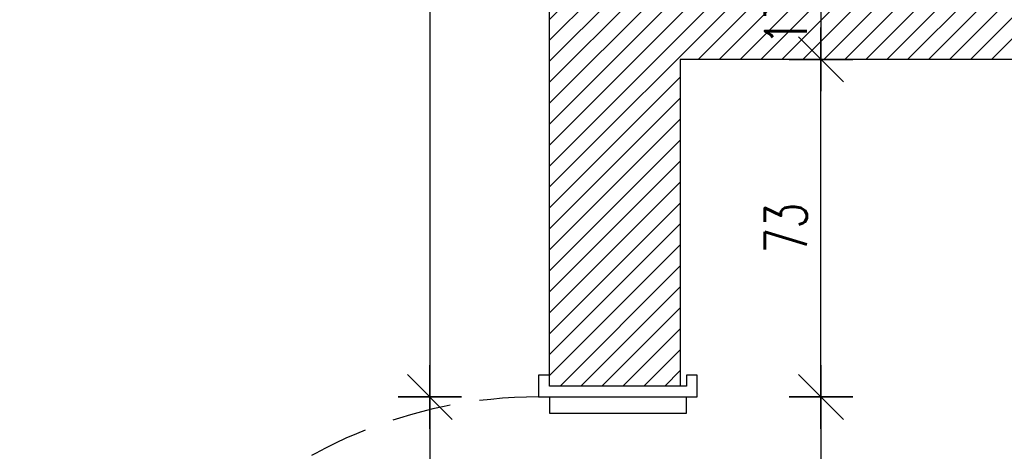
# Model space of a CAD drawing. Extents: x 6414462 to 7495468, y 5756825 to 5824657.
# Tile 40 of 54: x 6508791 to 6509002, y 5810052 to 5810145. Entities that reach past the tile are written whole.
import ezdxf

# ---------------------------------------------------------------- set-up
doc = ezdxf.new("R2010")
doc.units = 0
doc.linetypes.add('DASHED', pattern=[19.05, 12.7, -6.35])
doc.styles.add('dwg_wymiary 50', font='romans.shx', dxfattribs={"width": 0.7, "height": 9})
doc.dimstyles.new('1-50', dxfattribs={"dimtxt": 9, "dimasz": 0.8, "dimexe": 1.25, "dimexo": 0.625, "dimgap": 3, "dimtad": 1, "dimdec": 0, "dimrnd": 0.5, "dimtxsty": 'dwg_wymiary 50', "dimblk": 'dwg_dimtick', "dimcen": 8, "dimse1": 1, "dimse2": 1, "dimclrd": 7, "dimclrt": 7, "dimadec": 0, "dimazin": 0, "dimtfac": 1, "dimtdec": 0, "dimtmove": 0, "dimatfit": 3, "dimldrblk": 'DOT', "dimfxl": 1.25, "dimarcsym": 0})

# ---------------------------------------------------------------- blocks, each defined once
blk = doc.blocks.new('dwg_dimtick')
for p, q in [((0, -8.5), (0, 8.5)), ((-6.01, -6.01), (6.01, 6.01)), ((-8.5, 0), (8.5, 0))]:
    blk.add_line(p, q)
blk = doc.blocks.new('*D215')
at = {"color": 7, "lineweight": -2, "transparency": 16777216}
blk.add_line((6508963.01, 5810152.43), (6508963.01, 5810137.03), dxfattribs=at)
at = {"layer": 'Defpoints', "color": 0, "transparency": 16777216}
for p in [(6508947.84, 5810153.23), (6508932.84, 5810136.23), (6508963.01, 5810136.23)]:
    blk.add_point(p, dxfattribs=at)
at = {"color": 7, "lineweight": -2, "transparency": 16777216, "xscale": 0.8, "yscale": 0.8, "zscale": 0.8}
for p, rotation in [((6508963.01, 5810153.23), 90), ((6508963.01, 5810136.23), 270)]:
    blk.add_blockref('dwg_dimtick', p, dxfattribs=dict(at, rotation=rotation))
at = {"color": 7, "transparency": 16777216, "insert": (6508955.51, 5810144.73), "char_height": 9, "attachment_point": 5, "rotation": 90, "style": 'dwg_wymiary 50'}
blk.add_mtext('17', dxfattribs=at)
blk = doc.blocks.new('_Dot')
at = {"color": 0, "linetype": 'ByBlock', "lineweight": -2}
blk.add_line((-0.5, 0), (-1, 0), dxfattribs=at)
at = {"color": 0, "linetype": 'ByBlock', "const_width": 0.5}
blk.add_lwpolyline([(-0.25, 0, 1), (0.25, 0, 1)], format="xyb", close=True, dxfattribs=at)
blk = doc.blocks.new('*D216')
at = {"color": 7, "lineweight": -2, "transparency": 16777216}
blk.add_line((6508963.01, 5810063.09), (6508963.01, 5809964.36), dxfattribs=at)
at = {"layer": 'Defpoints', "color": 0, "transparency": 16777216}
for p in [(6508920.67, 5810063.89), (6508920.67, 5809963.56), (6508963.01, 5809963.56)]:
    blk.add_point(p, dxfattribs=at)
at = {"color": 7, "lineweight": -2, "transparency": 16777216, "xscale": 0.8, "yscale": 0.8, "zscale": 0.8}
for p, rotation in [((6508963.01, 5810063.89), 90), ((6508963.01, 5809963.56), 270)]:
    blk.add_blockref('dwg_dimtick', p, dxfattribs=dict(at, rotation=rotation))
at = {"color": 7, "transparency": 16777216, "insert": (6508955.51, 5810013.73), "char_height": 9, "attachment_point": 5, "rotation": 90, "style": 'dwg_wymiary 50'}
blk.add_mtext('99', dxfattribs=at)
blk = doc.blocks.new('*D170')
at = {"color": 7, "lineweight": -2, "transparency": 16777216}
blk.add_line((6508963.01, 5810064.69), (6508963.01, 5810135.43), dxfattribs=at)
at = {"layer": 'Defpoints', "color": 0, "transparency": 16777216}
for p in [(6508932.84, 5810136.23), (6508963.01, 5810136.23), (6508920.67, 5810063.89)]:
    blk.add_point(p, dxfattribs=at)
at = {"color": 7, "lineweight": -2, "transparency": 16777216, "xscale": 0.8, "yscale": 0.8, "zscale": 0.8}
for p, rotation in [((6508963.01, 5810136.23), 90), ((6508963.01, 5810063.89), 270)]:
    blk.add_blockref('dwg_dimtick', p, dxfattribs=dict(at, rotation=rotation))
at = {"color": 7, "transparency": 16777216, "insert": (6508955.51, 5810100.06), "char_height": 9, "attachment_point": 5, "rotation": 90, "style": 'dwg_wymiary 50'}
blk.add_mtext('73', dxfattribs=at)
blk = doc.blocks.new('*D171')
at = {"color": 7, "lineweight": -2, "transparency": 16777216}
blk.add_line((6508879.19, 5810457.43), (6508879.19, 5810064.69), dxfattribs=at)
at = {"layer": 'Defpoints', "color": 0, "transparency": 16777216}
for p in [(6508904.84, 5810458.23), (6508879.19, 5810063.89), (6508904.84, 5810063.89)]:
    blk.add_point(p, dxfattribs=at)
at = {"color": 7, "lineweight": -2, "transparency": 16777216, "xscale": 0.8, "yscale": 0.8, "zscale": 0.8}
for p, rotation in [((6508879.19, 5810458.23), 90), ((6508879.19, 5810063.89), 270)]:
    blk.add_blockref('dwg_dimtick', p, dxfattribs=dict(at, rotation=rotation))
at = {"color": 7, "transparency": 16777216, "insert": (6508871.69, 5810261.06), "char_height": 9, "attachment_point": 5, "rotation": 90, "style": 'dwg_wymiary 50'}
blk.add_mtext('395', dxfattribs=at)
blk = doc.blocks.new('*D147')
at = {"color": 7, "lineweight": -2, "transparency": 16777216}
blk.add_line((6508879.19, 5810063.09), (6508879.19, 5809964.36), dxfattribs=at)
at = {"layer": 'Defpoints', "color": 0, "transparency": 16777216}
for p in [(6508904.84, 5810063.89), (6508879.19, 5809963.56), (6508904.84, 5809963.56)]:
    blk.add_point(p, dxfattribs=at)
at = {"color": 7, "lineweight": -2, "transparency": 16777216, "xscale": 0.8, "yscale": 0.8, "zscale": 0.8}
for p, rotation in [((6508879.19, 5810063.89), 90), ((6508879.19, 5809963.56), 270)]:
    blk.add_blockref('dwg_dimtick', p, dxfattribs=dict(at, rotation=rotation))
at = {"color": 7, "transparency": 16777216, "insert": (6508871.69, 5810013.73), "char_height": 9, "attachment_point": 5, "rotation": 90, "style": 'dwg_wymiary 50'}
blk.add_mtext('99', dxfattribs=at)

msp = doc.modelspace()

# ---------------------------------------------------------------- hatches: boundary and pattern name
h = msp.add_hatch()
h.set_pattern_fill('ANSI31', color=256)
h.set_pattern_definition([(45, (6498943.0772, 5809715.5776), (-2.245064, 2.245064), [])])
h.paths.add_polyline_path([(6508984.84, 5810517.23), (6508323.84, 5810517.23), (6508323.84, 5809811.23), (6508507.84, 5809811.23), (6508507.84, 5809871.23), (6508382.84, 5809871.23), (6508382.84, 5810458.23), (6508904.84, 5810458.23), (6508904.84, 5810066.23), (6508932.84, 5810066.23), (6508932.84, 5810136.23), (6509049.84, 5810136.23), (6509049.84, 5810153.23), (6509048.22, 5810153.23), (6508947.84, 5810153.23), (6508947.84, 5810219.23), (6508935.84, 5810219.23), (6508935.84, 5810289.23), (6509187.84, 5810289.23), (6509187.84, 5810191.23), (6509177.84, 5810191.23), (6509177.84, 5810153.23), (6509122.84, 5810153.23), (6509122.84, 5810136.23), (6509124.47, 5810136.23), (6509177.84, 5810136.23), (6509177.84, 5810086.23), (6509212.84, 5810086.23), (6509212.84, 5810088.69), (6509212.84, 5810338.23), (6509180.84, 5810338.23), (6509180.84, 5810336.23), (6509180.84, 5810314.23), (6508932.84, 5810314.23), (6508932.84, 5810458.23), (6508984.84, 5810458.23)])
h.paths.add_polyline_path([(6509741.84, 5810517.23), (6509061.84, 5810517.23), (6509061.84, 5810458.23), (6509180.84, 5810458.23), (6509180.84, 5810428.23), (6509212.84, 5810428.23), (6509212.84, 5810430.23), (6509212.84, 5810458.23), (6509682.84, 5810458.23), (6509682.84, 5809870.23), (6509592.84, 5809870.23), (6509547.84, 5809870.23), (6509547.84, 5809811.23), (6509741.84, 5809811.23)])
h.paths.add_polyline_path([(6509379.84, 5809870.23), (6509211.84, 5809870.23), (6509211.84, 5809975.23), (6509176.84, 5809975.23), (6509176.84, 5809972.76), (6509176.84, 5809871.23), (6509127.84, 5809871.23), (6509127.84, 5809811.23), (6509379.84, 5809811.23)], flags=17)
h.paths.add_polyline_path([(6509031.84, 5809871.23), (6509029.92, 5809871.23), (6508935.84, 5809871.23), (6508935.84, 5809958.89), (6508934.17, 5809958.89), (6508934.17, 5809961.23), (6508904.84, 5809961.23), (6508904.84, 5809871.23), (6508866.84, 5809871.23), (6508866.84, 5809811.23), (6509031.84, 5809811.23)], flags=17)
h.paths.add_polyline_path([(6508701.84, 5809871.23), (6508670.84, 5809871.23), (6508670.84, 5809811.23), (6508701.84, 5809811.23)], flags=17)

# ---------------------------------------------------------------- linework, layer by layer
for points in [[(6509049.84, 5810153.23), (6509049.84, 5810136.23), (6508932.84, 5810136.23), (6508932.84, 5810066.23), (6508904.84, 5810066.23), (6508904.84, 5810458.23), (6508382.84, 5810458.23), (6508382.84, 5809871.23), (6508507.84, 5809871.23), (6508670.84, 5809871.23), (6508701.84, 5809871.23), (6508866.84, 5809871.23), (6508904.84, 5809871.23), (6508904.84, 5809961.23), (6508935.84, 5809961.23), (6508935.84, 5809871.23)], [(6508934.17, 5810068.56), (6508934.17, 5810066.23), (6508904.84, 5810066.23), (6508904.84, 5810068.56), (6508902.51, 5810068.56), (6508902.51, 5810063.89), (6508904.84, 5810063.89), (6508936.5, 5810063.89), (6508936.5, 5810068.56), (6508934.17, 5810068.56)], [(6508904.84, 5810063.89), (6508904.84, 5810060.39), (6508934.17, 5810060.39), (6508934.17, 5810063.89)]]:
    msp.add_lwpolyline(points)
at = {"linetype": 'DASHED'}
msp.add_arc((6508902.51, 5809963.56), 100.33, 90, 180, dxfattribs=at)

# ---------------------------------------------------------------- dimensions: what is measured, and where the dimension line sits
dim = msp.add_linear_dim(base=(6508879.19, 5810063.89), p1=(6508904.84, 5810458.23), p2=(6508904.84, 5810063.89), angle=90, dimstyle='1-50')
dim.commit()
dim.dimension.update_dxf_attribs({"geometry": '*D171', "text_midpoint": (6508871.69, 5810261.06)})
for p1, picture, middle in [((6508947.84, 5810153.23), '*D215', (6508955.51, 5810144.73)), ((6508920.67, 5810063.89), '*D170', (6508955.51, 5810100.06))]:
    dim = msp.add_linear_dim(base=(6508963.01, 5810136.23), p1=p1, p2=(6508932.84, 5810136.23), angle=90, dimstyle='1-50', override={"dimtmove": 1})
    dim.commit()
    dim.dimension.update_dxf_attribs({"geometry": picture, "text_midpoint": middle})
for base, p1, p2, picture, middle in [((6508879.19, 5809963.56), (6508904.84, 5810063.89), (6508904.84, 5809963.56), '*D147', (6508871.69, 5810013.73)), ((6508963.01, 5809963.56), (6508920.67, 5810063.89), (6508920.67, 5809963.56), '*D216', (6508955.51, 5810013.73))]:
    dim = msp.add_linear_dim(base=base, p1=p1, p2=p2, angle=90, text='99', dimstyle='1-50', override={"dimtmove": 1})
    dim.commit()
    dim.dimension.update_dxf_attribs({"geometry": picture, "text_midpoint": middle})

doc.saveas('drawing.dxf')
